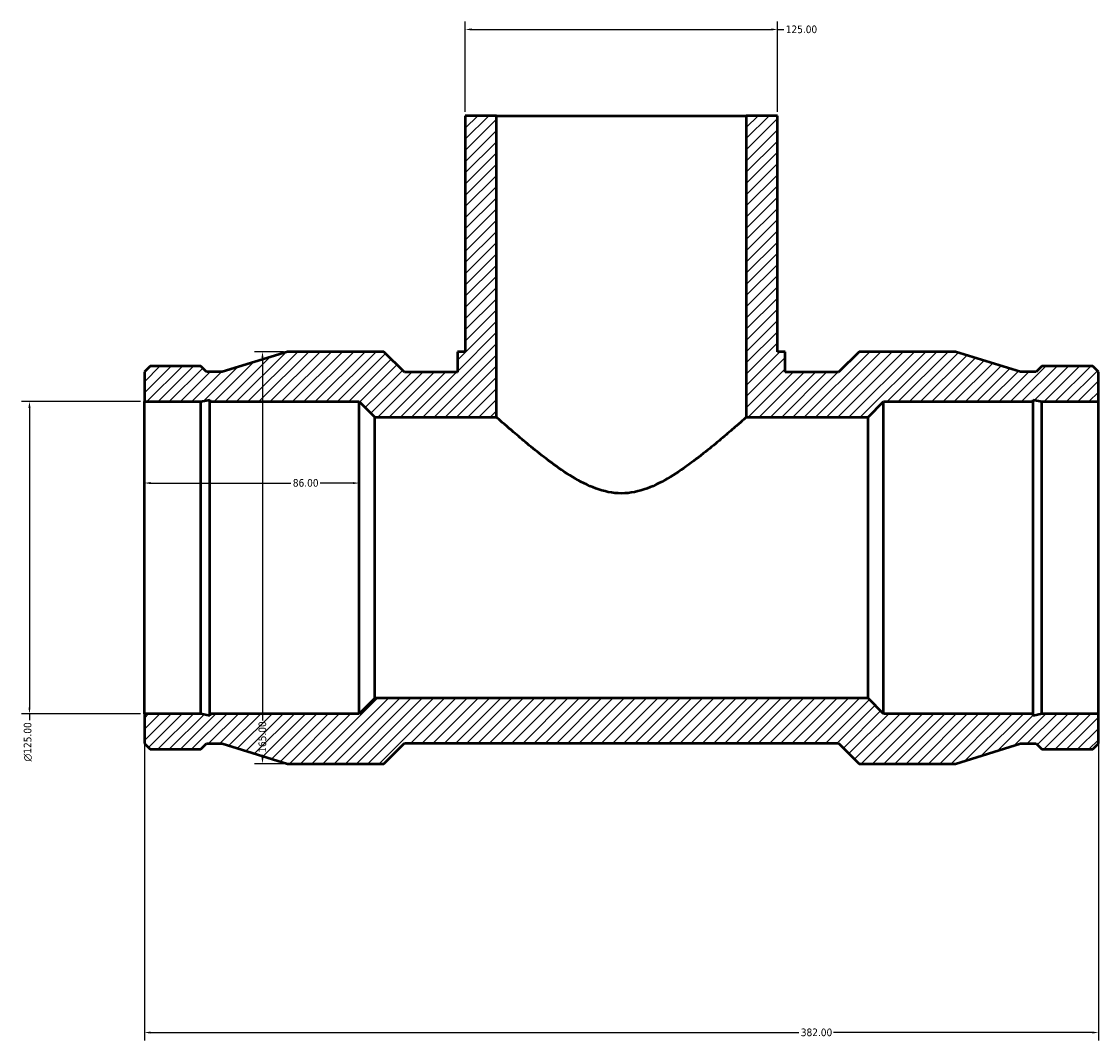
# Model space of a CAD drawing. Header units: millimetres. Extents: x -207 to 1570, y -259 to 1608.
# Tile 6 of 7: x 333 to 764, y 1200 to 1608. Entities that reach past the tile are written whole.
import ezdxf

# ---------------------------------------------------------------- set-up
doc = ezdxf.new("R2010")
doc.units = ezdxf.units.MM
for name, color, linetype, lineweight in [('Dimension (ANSI)', 7, 'Continuous', 25), ('Hatch (ANSI)', 7, 'Continuous', 18), ('Visible (ANSI)', 7, 'Continuous', 50)]:
    doc.layers.add(name, color=color, linetype=linetype, lineweight=lineweight)
doc.styles.add('Note Text (ANSI)', font='tahoma.ttf')
doc.dimstyles.new('Default - mm (ANSI)', dxfattribs={"dimtxt": 3.048, "dimasz": 2.5, "dimexe": 3.175, "dimexo": 1.6002, "dimgap": 0.8, "dimtad": 0, "dimtoh": 1, "dimrnd": 1e-08, "dimzin": 4, "dimdsep": 46, "dimtxsty": 'Note Text (ANSI)', "dimcen": 0.09, "dimdle": 10, "dimclrd": 256, "dimclre": 256, "dimclrt": 230, "dimadec": 1, "dimazin": 1, "dimtfac": 1, "dimtofl": 0, "dimtmove": 0, "dimatfit": 3, "dimfxl": 1, "dimtolj": 1, "dimtzin": 4, "dimlwd": -1, "dimlwe": -1, "dimarcsym": 0})

# ---------------------------------------------------------------- blocks, each defined once
blk = doc.blocks.new('*D7')
at = {"layer": 'Defpoints', "color": 0, "transparency": 16777216}
for p in [(382.03, 1456.17), (336.03, 1331.17), (382.03, 1331.17)]:
    blk.add_point(p, dxfattribs=at)
at = {"layer": 'Dimension (ANSI)', "transparency": 16777216}
for p, q in [((380.43, 1456.17), (332.86, 1456.17)), ((336.03, 1453.67), (336.03, 1333.67)), ((380.43, 1331.17), (332.86, 1331.17)), ((336.03, 1331.17), (336.03, 1328.67))]:
    blk.add_line(p, q, dxfattribs=at)
for points in [[(335.61, 1453.67), (336.45, 1453.67), (336.03, 1456.17)], [(335.61, 1333.67), (336.45, 1333.67), (336.03, 1331.17)]]:
    blk.add_solid(points, dxfattribs=at)
at = {"layer": 'Dimension (ANSI)', "color": 230, "true_color": 0xff0080, "transparency": 16777216, "insert": (333.74, 1312.03), "char_height": 3.048, "attachment_point": 1, "rotation": 90, "style": 'Note Text (ANSI)'}
blk.add_mtext('\\A1;\\fAIGDT|b0|i0;\\H3.0480;\\ln\\fTahoma|b0|i0;\\H3.0480;125.00', dxfattribs=at)
blk = doc.blocks.new('*D8')
at = {"layer": 'Defpoints', "color": 0, "transparency": 16777216}
for p in [(439.33, 1476.17), (429.33, 1311.17), (439.33, 1311.17)]:
    blk.add_point(p, dxfattribs=at)
at = {"layer": 'Dimension (ANSI)', "transparency": 16777216}
for p, q in [((437.73, 1476.17), (426.16, 1476.17)), ((429.33, 1473.67), (429.33, 1328.46)), ((437.73, 1311.17), (426.16, 1311.17)), ((429.33, 1313.67), (429.33, 1314.78))]:
    blk.add_line(p, q, dxfattribs=at)
for points in [[(428.91, 1473.67), (429.75, 1473.67), (429.33, 1476.17)], [(428.91, 1313.67), (429.75, 1313.67), (429.33, 1311.17)]]:
    blk.add_solid(points, dxfattribs=at)
at = {"layer": 'Dimension (ANSI)', "color": 230, "true_color": 0xff0080, "transparency": 16777216, "insert": (427.74, 1315.58), "char_height": 3.048, "attachment_point": 1, "rotation": 90, "style": 'Note Text (ANSI)'}
blk.add_mtext('\\A1;165.00', dxfattribs=at)
blk = doc.blocks.new('*D9')
at = {"layer": 'Defpoints', "color": 0, "transparency": 16777216}
for p in [(635.53, 1605.19), (510.53, 1570.67), (635.53, 1570.67)]:
    blk.add_point(p, dxfattribs=at)
at = {"layer": 'Dimension (ANSI)', "transparency": 16777216}
for p, q in [((510.53, 1572.27), (510.53, 1608.37)), ((635.53, 1572.27), (635.53, 1608.37)), ((513.03, 1605.19), (633.03, 1605.19)), ((635.53, 1605.19), (638.03, 1605.19))]:
    blk.add_line(p, q, dxfattribs=at)
for points in [[(513.03, 1605.61), (513.03, 1604.78), (510.53, 1605.19)], [(633.03, 1605.61), (633.03, 1604.78), (635.53, 1605.19)]]:
    blk.add_solid(points, dxfattribs=at)
at = {"layer": 'Dimension (ANSI)', "color": 230, "true_color": 0xff0080, "transparency": 16777216, "insert": (638.83, 1606.78), "char_height": 3.048, "attachment_point": 1, "style": 'Note Text (ANSI)'}
blk.add_mtext('\\A1;125.00', dxfattribs=at)
blk = doc.blocks.new('*D10')
at = {"layer": 'Defpoints', "color": 0, "transparency": 16777216}
for p in [(382.03, 1331.17), (764.03, 1331.17), (764.03, 1203.53)]:
    blk.add_point(p, dxfattribs=at)
at = {"layer": 'Dimension (ANSI)', "transparency": 16777216}
for p, q in [((382.03, 1329.57), (382.03, 1200.36)), ((764.03, 1329.57), (764.03, 1200.36)), ((384.53, 1203.53), (644.06, 1203.53)), ((761.53, 1203.53), (658, 1203.53))]:
    blk.add_line(p, q, dxfattribs=at)
for points in [[(384.53, 1203.95), (384.53, 1203.12), (382.03, 1203.53)], [(761.53, 1203.95), (761.53, 1203.12), (764.03, 1203.53)]]:
    blk.add_solid(points, dxfattribs=at)
at = {"layer": 'Dimension (ANSI)', "color": 230, "true_color": 0xff0080, "transparency": 16777216, "insert": (644.86, 1205.13), "char_height": 3.048, "attachment_point": 1, "style": 'Note Text (ANSI)'}
blk.add_mtext('\\A1;382.00', dxfattribs=at)
blk = doc.blocks.new('*D11')
at = {"layer": 'Defpoints', "color": 0, "transparency": 16777216}
for p in [(468.03, 1423.56), (382.03, 1393.67), (468.03, 1393.67)]:
    blk.add_point(p, dxfattribs=at)
at = {"layer": 'Dimension (ANSI)', "transparency": 16777216}
for p, q in [((384.53, 1423.56), (440.68, 1423.56)), ((465.53, 1423.56), (452.38, 1423.56))]:
    blk.add_line(p, q, dxfattribs=at)
for points in [[(384.53, 1423.98), (384.53, 1423.14), (382.03, 1423.56)], [(465.53, 1423.98), (465.53, 1423.14), (468.03, 1423.56)]]:
    blk.add_solid(points, dxfattribs=at)
at = {"layer": 'Dimension (ANSI)', "color": 230, "true_color": 0xff0080, "transparency": 16777216, "insert": (441.48, 1425.15), "char_height": 3.048, "attachment_point": 1, "style": 'Note Text (ANSI)'}
blk.add_mtext('\\A1;86.00', dxfattribs=at)

msp = doc.modelspace()

# ---------------------------------------------------------------- hatches: boundary and pattern name
at = {"layer": 'Hatch (ANSI)'}
h = msp.add_hatch(dxfattribs=at)
h.set_pattern_fill('ANSI31', color=256, scale=25.4, style=0)
h.set_pattern_definition([(45, (0, 0), (-2.245064, 2.245064), [])])
h.paths.add_polyline_path([(623.031, 1570.668), (623.031, 1449.918), (671.781, 1449.918), (678.031, 1456.168), (737.867, 1456.168), (737.867, 1456.917), (741.393, 1456.168), (764.031, 1456.168), (764.031, 1468.091), (761.729, 1470.393), (741.393, 1470.393), (739.091, 1468.091), (732.856, 1468.091), (706.731, 1476.168), (668.186, 1476.168), (659.936, 1467.918), (638.656, 1467.918), (638.656, 1476.168), (635.531, 1476.168), (635.531, 1570.668)])
h.paths.add_polyline_path([(382.031, 1468.091), (382.031, 1456.168), (404.669, 1456.168), (408.195, 1456.917), (408.195, 1456.168), (468.031, 1456.168), (474.281, 1449.918), (523.031, 1449.918), (523.031, 1570.668), (510.531, 1570.668), (510.531, 1476.168), (507.406, 1476.168), (507.406, 1467.918), (486.126, 1467.918), (477.876, 1476.168), (439.331, 1476.168), (413.206, 1468.091), (406.971, 1468.091), (404.669, 1470.393), (384.333, 1470.393)])
h.paths.add_polyline_path([(382.031, 1331.168), (382.031, 1319.244), (384.333, 1316.943), (404.669, 1316.943), (406.971, 1319.244), (413.206, 1319.244), (439.331, 1311.168), (477.876, 1311.168), (486.126, 1319.418), (659.936, 1319.418), (668.186, 1311.168), (706.731, 1311.168), (732.856, 1319.244), (739.091, 1319.244), (741.393, 1316.943), (761.729, 1316.943), (764.031, 1319.244), (764.031, 1331.168), (741.393, 1331.168), (737.867, 1330.418), (737.867, 1331.168), (678.031, 1331.168), (671.781, 1337.418), (474.281, 1337.418), (468.031, 1331.168), (408.195, 1331.168), (408.195, 1330.418), (404.669, 1331.168)])

# ---------------------------------------------------------------- linework, layer by layer
at = {"layer": 'Visible (ANSI)'}
for p, q in [((523.031, 1570.668), (510.531, 1570.668)), ((510.531, 1570.668), (510.531, 1476.168)), ((523.031, 1449.918), (523.031, 1570.668)), ((523.031, 1570.668), (623.031, 1570.668)), ((623.031, 1570.668), (623.031, 1449.918)), ((635.531, 1570.668), (623.031, 1570.668)), ((635.531, 1476.168), (635.531, 1570.668)), ((439.331, 1476.168), (413.206, 1468.091)), ((477.876, 1476.168), (439.331, 1476.168)), ((486.126, 1467.918), (477.876, 1476.168)), ((510.531, 1476.168), (507.406, 1476.168)), ((507.406, 1476.168), (507.406, 1467.918)), ((638.656, 1476.168), (635.531, 1476.168)), ((638.656, 1467.918), (638.656, 1476.168)), ((668.186, 1476.168), (659.936, 1467.918)), ((706.731, 1476.168), (668.186, 1476.168)), ((732.856, 1468.091), (706.731, 1476.168)), ((384.333, 1470.393), (382.031, 1468.091)), ((404.669, 1470.393), (384.333, 1470.393)), ((406.971, 1468.091), (404.669, 1470.393)), ((741.393, 1470.393), (739.091, 1468.091)), ((761.729, 1470.393), (741.393, 1470.393)), ((764.031, 1468.091), (761.729, 1470.393)), ((382.031, 1468.091), (382.031, 1456.168)), ((413.206, 1468.091), (406.971, 1468.091)), ((507.406, 1467.918), (486.126, 1467.918)), ((659.936, 1467.918), (638.656, 1467.918)), ((739.091, 1468.091), (732.856, 1468.091)), ((764.031, 1456.168), (764.031, 1468.091)), ((382.031, 1456.168), (404.669, 1456.168)), ((382.031, 1331.168), (382.031, 1456.168)), ((404.669, 1456.168), (408.195, 1456.917)), ((404.669, 1331.168), (404.669, 1456.168)), ((408.195, 1456.917), (408.195, 1456.168)), ((408.195, 1456.168), (468.031, 1456.168)), ((408.195, 1331.168), (408.195, 1456.168)), ((468.031, 1456.168), (474.281, 1449.918)), ((468.031, 1331.168), (468.031, 1456.168)), ((671.781, 1449.918), (678.031, 1456.168)), ((678.031, 1456.168), (737.867, 1456.168)), ((678.031, 1331.168), (678.031, 1456.168)), ((737.867, 1456.168), (737.867, 1456.917)), ((737.867, 1456.917), (741.393, 1456.168)), ((737.867, 1331.168), (737.867, 1456.168)), ((741.393, 1456.168), (764.031, 1456.168)), ((741.393, 1331.168), (741.393, 1456.168)), ((764.031, 1331.168), (764.031, 1456.168)), ((474.281, 1449.918), (523.031, 1449.918)), ((474.281, 1337.418), (474.281, 1449.918)), ((623.031, 1449.918), (671.781, 1449.918)), ((671.781, 1337.418), (671.781, 1449.918)), ((474.281, 1337.418), (468.031, 1331.168)), ((671.781, 1337.418), (474.281, 1337.418)), ((678.031, 1331.168), (671.781, 1337.418)), ((382.031, 1331.168), (382.031, 1319.244)), ((404.669, 1331.168), (382.031, 1331.168)), ((408.195, 1330.418), (404.669, 1331.168)), ((468.031, 1331.168), (408.195, 1331.168)), ((408.195, 1331.168), (408.195, 1330.418)), ((737.867, 1331.168), (678.031, 1331.168)), ((741.393, 1331.168), (737.867, 1330.418)), ((737.867, 1330.418), (737.867, 1331.168)), ((764.031, 1331.168), (741.393, 1331.168)), ((764.031, 1319.244), (764.031, 1331.168)), ((477.876, 1311.168), (486.126, 1319.418)), ((486.126, 1319.418), (659.936, 1319.418)), ((659.936, 1319.418), (668.186, 1311.168)), ((382.031, 1319.244), (384.333, 1316.943)), ((384.333, 1316.943), (404.669, 1316.943)), ((404.669, 1316.943), (406.971, 1319.244)), ((406.971, 1319.244), (413.206, 1319.244)), ((413.206, 1319.244), (439.331, 1311.168)), ((706.731, 1311.168), (732.856, 1319.244)), ((732.856, 1319.244), (739.091, 1319.244)), ((739.091, 1319.244), (741.393, 1316.943)), ((741.393, 1316.943), (761.729, 1316.943)), ((761.729, 1316.943), (764.031, 1319.244)), ((439.331, 1311.168), (477.876, 1311.168)), ((668.186, 1311.168), (706.731, 1311.168))]:
    msp.add_line(p, q, dxfattribs=at)
for points, knots in [([(573.031, 1419.437), (569.433, 1419.437), (566.03, 1420.199), (559.523, 1422.605), (556.416, 1424.238), (550.468, 1427.837), (547.635, 1429.804), (542.343, 1433.701), (539.885, 1435.632), (535.611, 1439.087), (533.617, 1440.749), (530.019, 1443.799), (528.415, 1445.187), (525.783, 1447.483), (524.752, 1448.393), (523.376, 1449.61), (523.031, 1449.918), (523.031, 1449.918)], [0, 0, 0, 0, 1.0794466, 1.0794466, 2.1588932, 2.1588932, 3.2383398, 3.2383398, 4.3177864, 4.3177864, 5.3269353, 5.3269353, 6.3360843, 6.3360843, 7.3452333, 7.3452333, 8.3543822, 8.3543822, 8.3543822, 8.3543822]), ([(623.031, 1449.918), (623.031, 1449.918), (622.686, 1449.61), (621.31, 1448.393), (620.28, 1447.483), (617.647, 1445.187), (616.043, 1443.799), (612.445, 1440.749), (610.452, 1439.087), (606.178, 1435.632), (603.72, 1433.701), (598.427, 1429.804), (595.594, 1427.837), (589.647, 1424.238), (586.539, 1422.605), (580.032, 1420.199), (576.629, 1419.437), (573.031, 1419.437)], [25.0631466, 25.0631466, 25.0631466, 25.0631466, 26.0722956, 26.0722956, 27.0814445, 27.0814445, 28.0905935, 28.0905935, 29.0997424, 29.0997424, 30.179189, 30.179189, 31.2586356, 31.2586356, 32.3380822, 32.3380822, 33.4175288, 33.4175288, 33.4175288, 33.4175288])]:
    msp.add_open_spline(points, degree=3, knots=knots, dxfattribs=at)

# ---------------------------------------------------------------- dimensions: what is measured, and where the dimension line sits
at = {"layer": 'Dimension (ANSI)'}
for base, p1, p2, angle, override, picture, middle in [((635.531, 1605.193), (510.531, 1570.668), (635.531, 1570.668), 180, {"dimtoh": 0, "dimdec": 2, "dimtp": 0, "dimtm": 0, "dimtdec": 2, "dimatfit": 2}, '*D9', (644.871, 1605.193)), ((429.331, 1311.168), (439.331, 1476.168), (439.331, 1311.168), 90, {"dimtoh": 0, "dimdec": 2, "dimtp": 0, "dimtm": 0, "dimtdec": 2, "dimatfit": 1}, '*D8', (429.331, 1321.621)), ((468.031, 1423.559), (382.031, 1393.668), (468.031, 1393.668), 180, {"dimtoh": 0, "dimdec": 2, "dimse1": 1, "dimse2": 1, "dimtp": 0, "dimtm": 0, "dimtdec": 2, "dimatfit": 1}, '*D11', (446.531, 1423.559)), ((764.031, 1203.535), (382.031, 1331.168), (764.031, 1331.168), 180, {"dimtoh": 0, "dimdec": 2, "dimtp": 0, "dimtm": 0, "dimtdec": 2, "dimatfit": 1}, '*D10', (651.031, 1203.535))]:
    dim = msp.add_linear_dim(base=base, p1=p1, p2=p2, angle=angle, dimstyle='Default - mm (ANSI)', override=override, dxfattribs=at)
    dim.commit()
    dim.dimension.update_dxf_attribs({"geometry": picture, "text_midpoint": middle, "dimtype": 160})
dim = msp.add_linear_dim(base=(336.031, 1331.168), p1=(382.031, 1456.168), p2=(382.031, 1331.168), angle=90, text='\\fAIGDT|b0|i0;\\H3.0480;\\ln\\fTahoma|b0|i0;\\H3.0480;<>', dimstyle='Default - mm (ANSI)', override={"dimtoh": 0, "dimdec": 2, "dimtp": 0, "dimtm": 0, "dimtdec": 2, "dimatfit": 2}, dxfattribs=at)
dim.commit()
dim.dimension.update_dxf_attribs({"geometry": '*D7', "text_midpoint": (336.031, 1319.95), "dimtype": 160})

doc.saveas('drawing.dxf')
